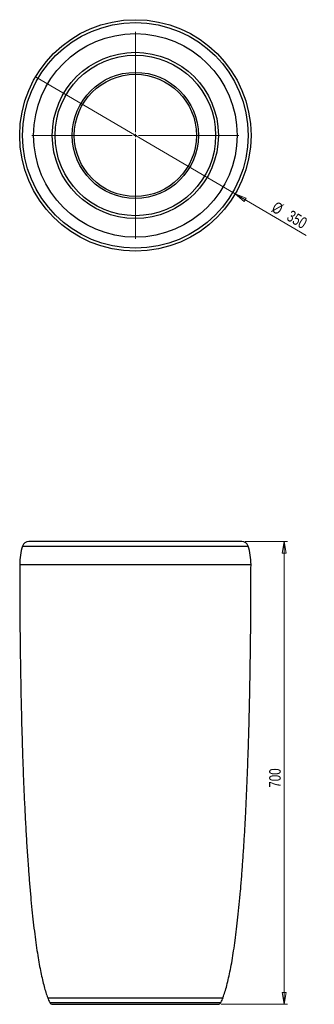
# Model space of a CAD drawing. Header units: millimetres. Extents: x 594 to 683, y 322 to 620.
import ezdxf

# ---------------------------------------------------------------- set-up
doc = ezdxf.new("R2010")
doc.units = ezdxf.units.MM
doc.styles.add('SLDTEXTSTYLE0', font='TXT', dxfattribs={"width": 0.75})
doc.dimstyles.new('SLDDIMSTYLE0', dxfattribs={"dimtxt": 3.5, "dimasz": 3.556, "dimexe": 0, "dimexo": 0.0625, "dimgap": 0.875, "dimtad": 1, "dimdec": 0, "dimlfac": 5, "dimrnd": 1e-09, "dimzin": 12, "dimdsep": 46, "dimtxsty": 'SLDTEXTSTYLE0', "dimblk1": 'CLOSED', "dimblk2": 'CLOSED', "dimsah": 1, "dimcen": 0.09, "dimadec": 0, "dimazin": 3, "dimtfac": 1, "dimtdec": 0, "dimtofl": 0, "dimtmove": 0, "dimatfit": 3, "dimldrblk": 'CLOSED', "dimfxl": 0, "dimfrac": 2, "dimtolj": 1, "dimtzin": 12, "dimarcsym": 0})
doc.dimstyles.new('SLDDIMSTYLE1', dxfattribs={"dimtxt": 3.5, "dimasz": 3.556, "dimexe": 0, "dimexo": 0.0625, "dimgap": 0.875, "dimtad": 1, "dimdec": 0, "dimlfac": 5, "dimrnd": 1e-09, "dimzin": 12, "dimdsep": 46, "dimtxsty": 'SLDTEXTSTYLE0', "dimblk1": 'NONE', "dimblk2": 'CLOSED', "dimsah": 1, "dimcen": 0, "dimadec": 0, "dimazin": 3, "dimtfac": 1, "dimtdec": 0, "dimtmove": 0, "dimatfit": 3, "dimldrblk": 'NONE', "dimfxl": 0, "dimfrac": 2, "dimtolj": 1, "dimtzin": 12, "dimarcsym": 0})

# ---------------------------------------------------------------- blocks, each defined once
blk = doc.blocks.new('_Closed')
at = {"color": 0, "linetype": 'ByBlock', "lineweight": -2}
for p, q in [((-1, 0.166667), (0, 0)), ((-1, 0.166667), (-1, -0.166667)), ((0, 0), (-1, -0.166667)), ((0, 0), (-1, 0))]:
    blk.add_line(p, q, dxfattribs=at)
blk = doc.blocks.new('_D')
at = {"color": 7, "linetype": 'Continuous', "lineweight": 0}
for p, q in [((661.99, 461.79), (674.78, 461.79)), ((673.78, 461.79), (673.78, 321.79)), ((654.77, 321.79), (674.78, 321.79))]:
    blk.add_line(p, q, dxfattribs=at)
at = {"color": 7, "linetype": 'Continuous', "lineweight": 18, "xscale": 3.556, "yscale": 3.556}
for p, rotation in [((673.78, 461.79), 90.0000000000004), ((673.78, 321.79), 270.0000000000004)]:
    blk.add_blockref('_Closed', p, dxfattribs=dict(at, rotation=rotation))
at = {"color": 7, "linetype": 'Continuous', "lineweight": 18, "insert": (669.27, 387.3), "char_height": 3.5, "attachment_point": 1, "rotation": 90, "style": 'SLDTEXTSTYLE0'}
blk.add_mtext('700', dxfattribs=at)
blk = doc.blocks.new('_D_1')
at = {"color": 7, "linetype": 'Continuous', "lineweight": 0}
for q in [(598.58, 602.3), (680.47, 554.33)]:
    blk.add_line((658.98, 566.92), q, dxfattribs=at)
at = {"color": 7, "linetype": 'Continuous', "lineweight": 18, "xscale": 3.556, "yscale": 3.556, "rotation": 149.6357170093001}
blk.add_blockref('_Closed', (658.98, 566.92, -70), dxfattribs=at)
at = {"color": 7, "linetype": 'Continuous', "lineweight": 18, "char_height": 3.5, "attachment_point": 1, "rotation": 329.6357, "style": 'SLDTEXTSTYLE0'}
for s, insert in [('%%c', (671.5, 564.81)), ('350', (676.08, 562.18))]:
    blk.add_mtext(s, dxfattribs=dict(at, insert=insert))
blk = doc.blocks.new('_None')
blk = doc.blocks.new('SW_CENTERMARKSYMBOL_0')
at = {"color": 0, "linetype": 'Continuous', "lineweight": 18}
for p, q in [((0, 1), (0, 31.29)), ((-1, 0), (-31.29, 0)), ((0, 0), (-0.5, 0)), ((0, 0), (0, 0.5)), ((0, 0), (0, -0.5)), ((0, 0), (0.5, 0)), ((1, 0), (31.29, 0)), ((0, -1), (0, -31.29))]:
    blk.add_line(p, q, dxfattribs=at)

msp = doc.modelspace()

# ---------------------------------------------------------------- linework, layer by layer
at = {"color": 7, "linetype": 'Continuous', "lineweight": 25}
for p, q in [((660.99, 461.79), (596.56, 461.79)), ((603.79, 321.79), (628.78, 321.79)), ((628.78, 321.79), (653.77, 321.79))]:
    msp.add_line(p, q, dxfattribs=at)
at = {"color": 8, "linetype": 'Continuous', "lineweight": 25}
for p, q in [((594.66, 460.4), (628.78, 460.4)), ((628.78, 460.4), (662.9, 460.4)), ((593.78, 454.79), (628.78, 454.79)), ((628.78, 454.79), (663.78, 454.79)), ((602.25, 323.79), (628.78, 323.79)), ((602.87, 322.37), (628.78, 322.37)), ((628.78, 323.79), (655.3, 323.79)), ((628.78, 322.37), (654.69, 322.37))]:
    msp.add_line(p, q, dxfattribs=at)
at = {"color": 7, "linetype": 'Continuous', "lineweight": 25}
for radius in [35, 34.12, 30.79, 25.13, 24.3, 19.07, 18.48]:
    msp.add_circle((628.78, 584.61), radius, dxfattribs=at)
for centre, radius, start, end in [((596.56, 459.79), 2, 90, 162.1685), ((660.99, 459.79), 2, 17.8315, 90), ((612.11, 454.79), 18.33, 162.1685, 180), ((645.45, 454.79), 18.33, 0, 17.8315), ((617.88, 329.7), 16.71, 200.7269, 206.0293), ((603.79, 322.82), 1.02, 206.0293, 270), ((653.77, 322.82), 1.02, 270, 333.9707), ((639.68, 329.7), 16.71, 333.9707, 339.2731)]:
    msp.add_arc(centre, radius, start, end, dxfattribs=at)
for points, knots in [([(593.78, 454.79), (593.78, 451.95), (593.79, 446.31), (593.84, 437.94), (593.92, 429.75), (594.04, 421.74), (594.18, 413.94), (594.37, 406.35), (594.58, 399.17), (594.81, 392.42), (595.07, 386.09), (595.35, 379.99), (595.67, 374.11), (596.01, 368.47), (596.37, 363.33), (596.73, 358.66), (597.09, 354.45), (597.48, 350.45), (597.88, 346.66), (598.31, 343.08), (598.76, 339.73), (599.22, 336.69), (599.69, 333.95), (600.16, 331.5), (600.64, 329.26), (601.15, 327.24), (601.67, 325.43), (602.07, 324.31), (602.25, 323.79)], [0, 0, 0, 0, 0.064849, 0.128475, 0.190778, 0.25166, 0.311024, 0.368769, 0.4248, 0.474571, 0.522744, 0.569243, 0.613994, 0.656923, 0.697955, 0.731561, 0.763674, 0.794249, 0.82324, 0.850605, 0.876301, 0.900284, 0.920732, 0.939679, 0.957099, 0.972969, 0.987273, 1, 1, 1, 1]), ([(655.3, 323.79), (655.51, 324.36), (655.94, 325.59), (656.5, 327.59), (657.05, 329.85), (657.57, 332.36), (658.07, 335.09), (658.55, 338.05), (659, 341.21), (659.43, 344.59), (659.85, 348.21), (660.24, 352.06), (660.62, 356.15), (660.97, 360.44), (661.3, 364.93), (661.62, 369.6), (661.91, 374.46), (662.19, 379.79), (662.47, 385.61), (662.73, 391.92), (662.96, 398.45), (663.16, 405.18), (663.33, 412.1), (663.48, 419.64), (663.61, 427.81), (663.71, 436.62), (663.77, 445.64), (663.77, 451.72), (663.78, 454.79)], [0, 0, 0, 0, 0.01393, 0.029727, 0.047377, 0.066857, 0.088135, 0.11075, 0.135029, 0.160934, 0.188425, 0.21807, 0.249279, 0.282008, 0.316212, 0.351843, 0.388857, 0.427206, 0.473571, 0.521616, 0.571266, 0.622444, 0.675077, 0.729088, 0.794411, 0.86142, 0.929991, 1, 1, 1, 1])]:
    msp.add_open_spline(points, degree=3, knots=knots, dxfattribs=at)

# ---------------------------------------------------------------- block references
at = {"color": 7, "linetype": 'Continuous', "lineweight": 18}
msp.add_blockref('SW_CENTERMARKSYMBOL_0', (628.78, 584.61), dxfattribs=at)

# ---------------------------------------------------------------- dimensions: what is measured, and where the dimension line sits
dim = msp.add_diameter_dim_2p(p1=(598.58, 602.3), p2=(658.98, 566.92), dimstyle='SLDDIMSTYLE1', dxfattribs=at)
dim.commit()
dim.dimension.update_dxf_attribs({"geometry": '_D_1', "text_midpoint": (674.91, 557.58), "dimtype": 163})
dim = msp.add_linear_dim(base=(673.78, 321.79), p1=(660.99, 461.79), p2=(653.77, 321.79), angle=90, dimstyle='SLDDIMSTYLE0', dxfattribs=at)
dim.commit()
dim.dimension.update_dxf_attribs({"geometry": '_D', "text_midpoint": (673.78, 391.18), "dimtype": 160})

doc.saveas('drawing.dxf')
